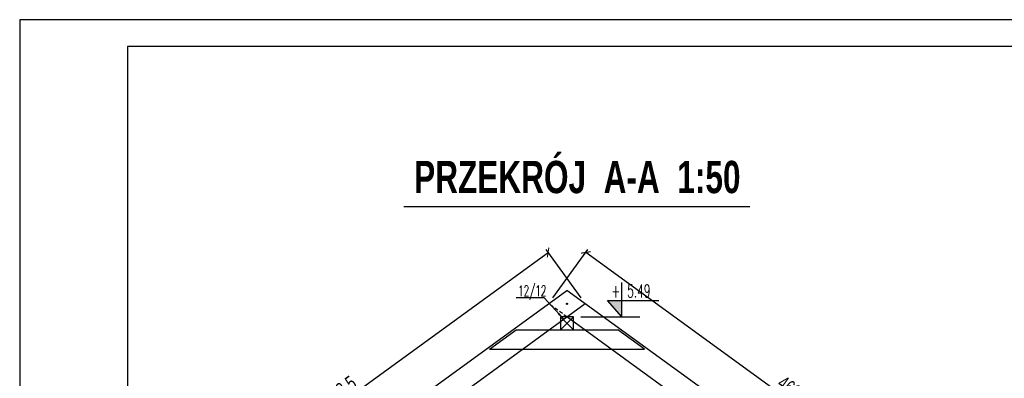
# Model space of a CAD drawing. Extents: x 10476 to 23681, y -304923 to -300723.
# Tile 14 of 25: x 21581 to 22495, y -303771 to -303438. Entities that reach past the tile are written whole.
import ezdxf

# ---------------------------------------------------------------- set-up
doc = ezdxf.new("R2010")
doc.units = 0
doc.header["$MEASUREMENT"] = 0
doc.linetypes.add('DASH', pattern=[0.75, 0.5, -0.25])
doc.layers.get('0').update_dxf_attribs({"linetype": 'CONTINUOUS'})
doc.layers.get('DEFPOINTS').update_dxf_attribs({"linetype": 'CONTINUOUS'})
doc.layers.add('OBRYS', color=7, linetype='CONTINUOUS')
doc.styles.add('GRYF', font='arialbd.ttf', dxfattribs={"width": 0.8})
doc.styles.add('RAMKA', font='arial.ttf', dxfattribs={"width": 0.7})
doc.styles.get("Standard").update_dxf_attribs({"font": 'txt.shx', "width": 0.6})
doc.dimstyles.new('1-50', dxfattribs={"dimscale": 6.5, "dimtxt": 2, "dimasz": 1, "dimexe": 0.5, "dimexo": 1, "dimgap": 0.5, "dimtad": 1, "dimrnd": 0.5, "dimdsep": 46, "dimtxsty": 'RAMKA', "dimblk": 'ARCHTICK', "dimcen": 0, "dimclrd": 2, "dimclre": 2, "dimclrt": 7, "dimadec": 0, "dimazin": 2, "dimtfac": 1, "dimtix": 1, "dimtmove": 0, "dimatfit": 3, "dimfxl": 1, "dimtolj": 1, "dimarcsym": 0})

# ---------------------------------------------------------------- blocks, each defined once
blk = doc.blocks.new('_ArchTick')
at = {"color": 0, "linetype": 'Continuous', "const_width": 0.15}
blk.add_lwpolyline([(-0.5, -0.5), (0.5, 0.5)], dxfattribs=at)
blk = doc.blocks.new('*D94')
at = {"color": 2, "lineweight": -2, "ltscale": 35, "transparency": 16777216}
blk.add_line((21854.47, -303956.11), (21867.64, -303956.11), dxfattribs=at)
blk.add_arc((21756.16, -303956.11), 108.23, 360, 36, dxfattribs=at)
at = {"layer": 'DEFPOINTS', "color": 0, "ltscale": 35, "transparency": 16777216}
for p in [(22106.17, -303701.81), (21862.03, -303933.6), (21756.16, -303956.11), (21780.79, -303956.11), (21847.97, -303956.11)]:
    blk.add_point(p, dxfattribs=at)
at = {"color": 2, "lineweight": -2, "ltscale": 35, "transparency": 16777216, "xscale": 6.5, "yscale": 6.5, "zscale": 6.5}
for p, rotation in [((21843.72, -303892.49), 126.0000000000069), ((21864.39, -303956.11), 269.999999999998)]:
    blk.add_blockref('_ArchTick', p, dxfattribs=dict(at, rotation=rotation))
at = {"color": 7, "ltscale": 35, "transparency": 16777216, "insert": (21868.5, -303919.6), "char_height": 13, "attachment_point": 5, "rotation": 288, "style": 'RAMKA'}
blk.add_mtext('\\A1;36°', dxfattribs=at)
blk = doc.blocks.new('*D95')
at = {"color": 2, "lineweight": -2, "ltscale": 35, "transparency": 16777216}
for p, q in [((21696.62, -303926.73), (22071.63, -303654.26)), ((22102.35, -303696.55), (22069.72, -303651.64)), ((21727.34, -303969.01), (21694.71, -303924.1))]:
    blk.add_line(p, q, dxfattribs=at)
at = {"layer": 'DEFPOINTS', "color": 0, "ltscale": 35, "transparency": 16777216}
for p in [(22071.63, -303654.26), (22106.17, -303701.81), (21731.16, -303974.27)]:
    blk.add_point(p, dxfattribs=at)
at = {"color": 2, "lineweight": -2, "ltscale": 35, "transparency": 16777216, "xscale": 6.5, "yscale": 6.5, "zscale": 6.5}
for p, rotation in [((22071.63, -303654.26), 36.00000000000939), ((21696.62, -303926.73), 216.0000000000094)]:
    blk.add_blockref('_ArchTick', p, dxfattribs=dict(at, rotation=rotation))
at = {"color": 7, "ltscale": 35, "transparency": 16777216, "insert": (21878.31, -303782.49), "char_height": 13, "attachment_point": 5, "rotation": 36, "style": 'RAMKA'}
blk.add_mtext('\\A1;463.5', dxfattribs=at)
blk = doc.blocks.new('W')
at = {"layer": 'OBRYS', "linetype": 'Continuous'}
for p, q in [((0, -32.09), (0, 0)), ((0, -32.09), (-13.28, -16.67)), ((-13.28, -16.67), (34.41, -16.67))]:
    blk.add_line(p, q, dxfattribs=at)
blk = doc.blocks.new('*D101')
at = {"color": 2, "lineweight": -2, "ltscale": 35, "transparency": 16777216}
for p, q in [((22075.97, -303696.55), (22108.6, -303651.64)), ((22481.7, -303926.73), (22106.69, -303654.26)), ((22450.98, -303969.01), (22483.61, -303924.1))]:
    blk.add_line(p, q, dxfattribs=at)
at = {"layer": 'DEFPOINTS', "color": 0, "ltscale": 35, "transparency": 16777216}
for p in [(22106.69, -303654.26), (22072.15, -303701.81), (22447.16, -303974.27)]:
    blk.add_point(p, dxfattribs=at)
at = {"color": 2, "lineweight": -2, "ltscale": 35, "transparency": 16777216, "xscale": 6.5, "yscale": 6.5, "zscale": 6.5}
for p, rotation in [((22106.69, -303654.26), 143.9999999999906), ((22481.7, -303926.73), 323.9999999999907)]:
    blk.add_blockref('_ArchTick', p, dxfattribs=dict(at, rotation=rotation))
at = {"color": 7, "ltscale": 35, "transparency": 16777216, "insert": (22300.01, -303782.49), "char_height": 13, "attachment_point": 5, "rotation": 324, "style": 'RAMKA'}
blk.add_mtext('\\A1;463.5', dxfattribs=at)
blk = doc.blocks.new('*D102')
at = {"color": 2, "lineweight": -2, "ltscale": 35, "transparency": 16777216}
blk.add_line((22323.85, -303956.11), (22310.68, -303956.11), dxfattribs=at)
blk.add_arc((22422.16, -303956.11), 108.23, 144, 180, dxfattribs=at)
at = {"layer": 'DEFPOINTS', "color": 0, "ltscale": 35, "transparency": 16777216}
for p in [(22072.15, -303701.81), (22323.28, -303912.08), (22330.35, -303956.11), (22397.53, -303956.11), (22422.16, -303956.11)]:
    blk.add_point(p, dxfattribs=at)
at = {"color": 2, "lineweight": -2, "ltscale": 35, "transparency": 16777216, "xscale": 6.5, "yscale": 6.5, "zscale": 6.5}
for p, rotation in [((22334.6, -303892.49), 53.99999999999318), ((22313.93, -303956.11), 270.0000000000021)]:
    blk.add_blockref('_ArchTick', p, dxfattribs=dict(at, rotation=rotation))
at = {"color": 7, "ltscale": 35, "transparency": 16777216, "insert": (22309.82, -303919.6), "char_height": 13, "attachment_point": 5, "rotation": 72, "style": 'RAMKA'}
blk.add_mtext('\\A1;36°', dxfattribs=at)

msp = doc.modelspace()

# ---------------------------------------------------------------- linework, layer by layer
at = {"color": 7, "ltscale": 35}
for p, q in [((21937.72636, -303611.69335), (22259.13977, -303611.69335)), ((21731.16027, -303949.54954), (22089.16027, -303689.44732)), ((22447.16027, -303949.54954), (22089.16027, -303689.44732)), ((21977.75776, -303795.10734), (22106.17329, -303701.808)), ((22200.56278, -303795.10734), (22089.16027, -303714.16868))]:
    msp.add_line(p, q, dxfattribs=at)
at = {"color": 2, "linetype": 'DASH', "ltscale": 7}
msp.add_line((22089.16027, -303714.16868), (22072.14725, -303701.808), dxfattribs=at)
at = {"color": 2, "ltscale": 35}
for p, q in [((22083.16027, -303726.16868), (22095.16027, -303714.16868)), ((22095.16027, -303726.16868), (22083.16027, -303714.16868)), ((22102.1797, -303714.16868), (22156.87977, -303714.16868)), ((22017.24538, -303744.16868), (22042.02026, -303726.16868)), ((22042.02026, -303726.16868), (22136.30028, -303726.16868)), ((22161.07516, -303744.16868), (22136.30028, -303726.16868)), ((22017.24538, -303744.16868), (22161.07516, -303744.16868))]:
    msp.add_line(p, q, dxfattribs=at)
at = {"color": 7, "ltscale": 35}
for points in [[(21580.79, -304923.19), (23680.79, -304923.19), (23680.79, -303438.19), (21580.79, -303438.19)], [(21680.79, -304898.19), (23655.79, -304898.19), (23655.79, -303463.19), (21680.79, -303463.19)]]:
    msp.add_lwpolyline(points, close=True, dxfattribs=at)
at = {"color": 2, "ltscale": 35}
msp.add_lwpolyline([(22083.16027, -303726.16868), (22095.16027, -303726.16868), (22095.16027, -303714.16868), (22083.16027, -303714.16868)], close=True, dxfattribs=at)
at = {"color": 7, "ltscale": 35}
msp.add_circle((22089.16027, -303702.00603), 0.5, dxfattribs=at)
at = {"color": 2, "linetype": 'Continuous'}
msp.add_solid([(22140.23332, -303714.16868), (22126.95117, -303698.75029), (22140.23332, -303698.75029)], dxfattribs=at)

# ---------------------------------------------------------------- block references
msp.add_blockref('W', (22140.23332, -303682.07777))

# ---------------------------------------------------------------- texts
at = {"linetype": 'Continuous', "style": 'GRYF', "width": 0.7}
msp.add_text('PRZEKRÓJ  A-A  1:50', height=30, dxfattribs=at).set_placement((21947.1985, -303599.22936))
at = {"color": 7, "ltscale": 35, "width": 0.6}
msp.add_text('12/12', height=10, dxfattribs=at).set_placement((22043.79207, -303694.84188))
at = {"width": 0.6}
msp.add_text('+ 5.49', height=12, dxfattribs=at).set_placement((22130.57332, -303696.00688))

# ---------------------------------------------------------------- dimensions: what is measured, and where the dimension line sits
at = {"color": 2, "ltscale": 35}
for p1, p2, distance, picture, middle in [((21731.16027, -303974.2709), (22106.17329, -303701.808), 58.76717, '*D95', (21878.31, -303782.49311)), ((22447.16027, -303974.2709), (22072.14725, -303701.808), -58.76717, '*D101', (22300.01054, -303782.49311))]:
    dim = msp.add_aligned_dim(p1=p1, p2=p2, distance=distance, dimstyle='1-50', dxfattribs=at)
    dim.commit()
    dim.dimension.update_dxf_attribs({"geometry": picture, "text_midpoint": middle})
for base, line1, line2, picture, middle in [((21862.02902, -303933.60424), ((21780.78667, -303956.10734), (21847.96937, -303956.10734)), ((21756.16027, -303956.10734), (22106.17329, -303701.808)), '*D94', (21868.50458, -303919.60446)), ((22323.28366, -303912.08464), ((22397.53387, -303956.10734), (22330.35117, -303956.10734)), ((22422.16027, -303956.10734), (22072.14725, -303701.808)), '*D102', (22309.81596, -303919.60446))]:
    dim = msp.add_angular_dim_2l(base=base, line1=line1, line2=line2, dimstyle='1-50', dxfattribs=at)
    dim.commit()
    dim.dimension.update_dxf_attribs({"geometry": picture, "text_midpoint": middle})

# ---------------------------------------------------------------- leaders
msp.add_leader([(22085.84863, -303715.86263), (22067.89586, -303696.5183), (22042.03586, -303696.5183)], dimstyle='1-50', override={"dimgap": 0.6, "dimtad": 0}, dxfattribs=at)

doc.saveas('drawing.dxf')
